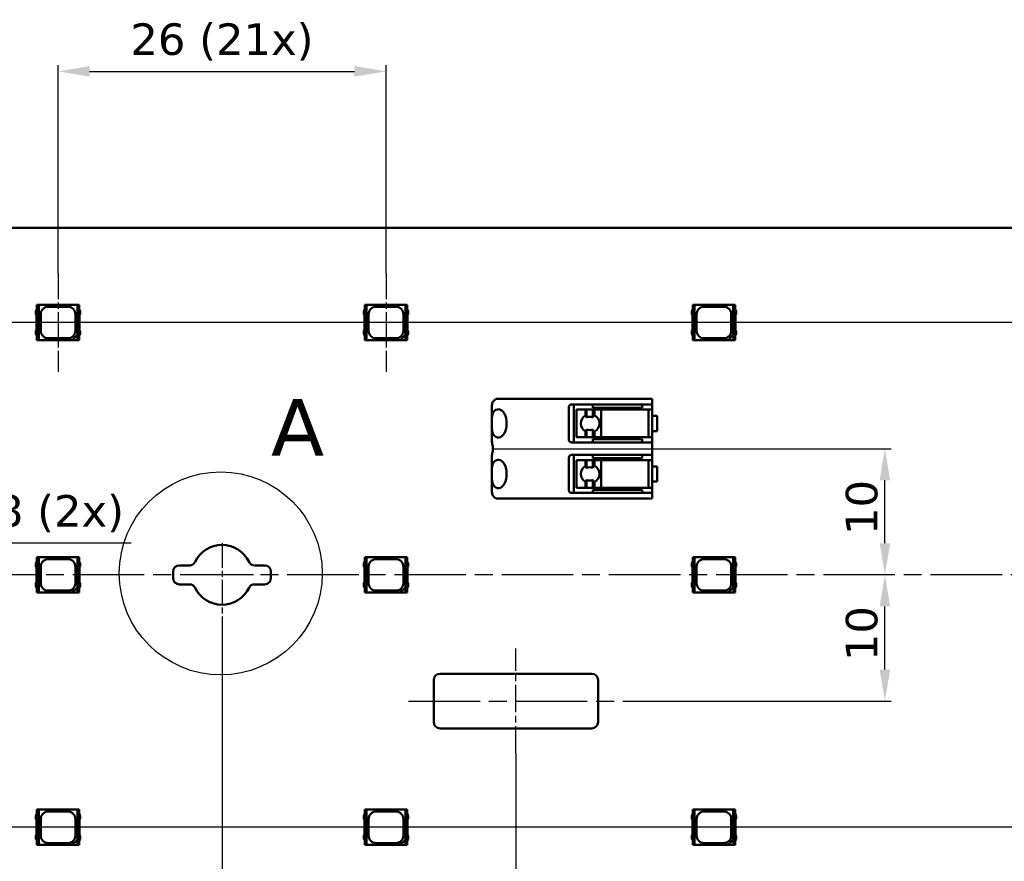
# Model space of a CAD drawing. Header units: millimetres. Extents: x 0 to 841, y 0 to 590.
# Tile 9 of 26: x 192 to 270, y 300 to 367. Entities that reach past the tile are written whole.
import ezdxf

# ---------------------------------------------------------------- set-up
doc = ezdxf.new("R2010")
doc.units = ezdxf.units.MM
doc.linetypes.add('CHAIN', pattern=[0.3543, 0.2362, -0.0295, 0.0591, -0.0295])
doc.linetypes.add('LONG_DASH_DOTTED', pattern=[0.3001, 0.2362, -0.0295, 0.0049, -0.0295])
for name, color, linetype, lineweight in [('Center Mark(ISO)', 7, 'LONG_DASH_DOTTED', 25), ('Centerline(ISO)', 7, 'Continuous', 25), ('Detail Circle Lines(ISO)', 7, 'Continuous', 25), ('Dimensions(ISO)', 7, 'Continuous', 25), ('Visible Edges(ISO)', 7, 'Continuous', 50)]:
    doc.layers.add(name, color=color, linetype=linetype, lineweight=lineweight)
doc.styles.add('Philips-dimensions', font='verdana.ttf')
doc.styles.add('Philips-tekstBigText', font='verdana.ttf')
doc.dimstyles.new('Philips-Oss', dxfattribs={"dimtxt": 2.5, "dimasz": 2.5, "dimexe": 0.5, "dimexo": 0, "dimgap": 0.5, "dimtad": 1, "dimtoh": 1, "dimrnd": 1e-08, "dimdsep": 46, "dimtxsty": 'Philips-dimensions', "dimcen": 0.09, "dimdle": 10, "dimclrd": 7, "dimclre": 7, "dimclrt": 7, "dimazin": 2, "dimtfac": 1, "dimtmove": 0, "dimatfit": 3, "dimfxl": 1, "dimtolj": 1, "dimlwd": 25, "dimlwe": 25, "dimarcsym": 0})

# ---------------------------------------------------------------- blocks, each defined once
blk = doc.blocks.new('*D23')
at = {"layer": 'Defpoints', "color": 0, "linetype": 'Continuous', "transparency": 16777216}
for p in [(229.313, 332.953), (260.388, 332.953), (268.624, 322.953)]:
    blk.add_point(p, dxfattribs=at)
at = {"layer": 'Dimensions(ISO)', "color": 7, "linetype": 'Continuous', "lineweight": 25, "transparency": 16777216}
for p, q in [((229.313, 332.953), (260.888, 332.953)), ((260.388, 325.453), (260.388, 330.453))]:
    blk.add_line(p, q, dxfattribs=at)
at = {"layer": 'Dimensions(ISO)', "color": 7, "linetype": 'Continuous', "transparency": 16777216}
for points in [[(259.972, 330.453), (260.805, 330.453), (260.388, 332.953)], [(259.972, 325.453), (260.805, 325.453), (260.388, 322.953)]]:
    blk.add_solid(points, dxfattribs=at)
at = {"layer": 'Dimensions(ISO)', "color": 7, "linetype": 'Continuous', "lineweight": 25, "transparency": 16777216, "insert": (257.286, 326.114), "char_height": 2.5, "attachment_point": 1, "rotation": 90, "style": 'Philips-dimensions'}
blk.add_mtext('\\A1;10', dxfattribs=at)
blk = doc.blocks.new('*D26')
at = {"layer": 'Defpoints', "color": 0, "linetype": 'Continuous', "transparency": 16777216}
for p in [(180.135, 336.953), (180.135, 328.953), (186.904, 328.953)]:
    blk.add_point(p, dxfattribs=at)
at = {"layer": 'Dimensions(ISO)', "color": 7, "linetype": 'Continuous', "lineweight": 25, "transparency": 16777216}
for p, q in [((180.135, 336.953), (187.404, 336.953)), ((186.904, 334.453), (186.904, 331.453)), ((180.135, 328.953), (187.404, 328.953)), ((186.904, 325.475), (186.904, 328.953)), ((200.634, 325.475), (186.904, 325.475))]:
    blk.add_line(p, q, dxfattribs=at)
at = {"layer": 'Dimensions(ISO)', "color": 7, "linetype": 'Continuous', "transparency": 16777216}
for points in [[(186.487, 334.453), (187.321, 334.453), (186.904, 336.953)], [(186.487, 331.453), (187.321, 331.453), (186.904, 328.953)]]:
    blk.add_solid(points, dxfattribs=at)
at = {"layer": 'Dimensions(ISO)', "color": 7, "linetype": 'Continuous', "lineweight": 25, "transparency": 16777216, "insert": (189.904, 329.279), "char_height": 2.5, "attachment_point": 1, "style": 'Philips-dimensions'}
blk.add_mtext('\\A1;\\fVerdana|b0|i0;\\H2.5000;8 (2x)', dxfattribs=at)
blk = doc.blocks.new('*D28')
at = {"layer": 'Defpoints', "color": 0, "linetype": 'Continuous', "transparency": 16777216}
for p in [(231.135, 308.79), (652.534, 308.79), (652.534, 265.115)]:
    blk.add_point(p, dxfattribs=at)
at = {"layer": 'Dimensions(ISO)', "color": 7, "linetype": 'Continuous', "lineweight": 25, "transparency": 16777216}
for p, q in [((231.135, 308.79), (231.135, 264.615)), ((652.534, 308.79), (652.534, 264.615)), ((233.635, 265.115), (650.034, 265.115))]:
    blk.add_line(p, q, dxfattribs=at)
at = {"layer": 'Dimensions(ISO)', "color": 7, "linetype": 'Continuous', "transparency": 16777216}
for points in [[(233.635, 265.532), (233.635, 264.699), (231.135, 265.115)], [(650.034, 265.532), (650.034, 264.699), (652.534, 265.115)]]:
    blk.add_solid(points, dxfattribs=at)
at = {"layer": 'Dimensions(ISO)', "color": 7, "linetype": 'Continuous', "lineweight": 25, "transparency": 16777216, "insert": (432.795, 268.219), "char_height": 2.5, "attachment_point": 1, "style": 'Philips-dimensions'}
blk.add_mtext('\\A1;421.4±0.2', dxfattribs=at)
blk = doc.blocks.new('*D31')
at = {"layer": 'Defpoints', "color": 0, "linetype": 'Continuous', "transparency": 16777216}
for p in [(220.835, 362.853), (194.835, 346.853), (220.835, 346.853)]:
    blk.add_point(p, dxfattribs=at)
at = {"layer": 'Dimensions(ISO)', "color": 7, "linetype": 'Continuous', "lineweight": 25, "transparency": 16777216}
for p, q in [((194.835, 346.853), (194.835, 363.353)), ((220.835, 346.853), (220.835, 363.353)), ((197.335, 362.853), (218.335, 362.853))]:
    blk.add_line(p, q, dxfattribs=at)
at = {"layer": 'Dimensions(ISO)', "color": 7, "linetype": 'Continuous', "transparency": 16777216}
for points in [[(197.335, 363.27), (197.335, 362.436), (194.835, 362.853)], [(218.335, 363.27), (218.335, 362.436), (220.835, 362.853)]]:
    blk.add_solid(points, dxfattribs=at)
at = {"layer": 'Dimensions(ISO)', "color": 7, "linetype": 'Continuous', "lineweight": 25, "transparency": 16777216, "insert": (200.567, 366.657), "char_height": 2.5, "attachment_point": 1, "style": 'Philips-dimensions'}
blk.add_mtext('\\A1;\\fVerdana|b0|i0;\\H2.5000;26 (21x)', dxfattribs=at)
blk = doc.blocks.new('2dDetail0')
at = {"layer": 'Detail Circle Lines(ISO)'}
blk.add_circle((207.735, 323.07), 8.044, dxfattribs=at)
at = {"layer": 'Detail Circle Lines(ISO)', "insert": (211.713, 332.393), "char_height": 4.5, "attachment_point": 7, "style": 'Philips-tekstBigText'}
blk.add_mtext('A', dxfattribs=at)
blk = doc.blocks.new('*D37')
at = {"layer": 'Defpoints', "color": 0, "linetype": 'Continuous', "transparency": 16777216}
for p in [(304.582, 342.953), (143.883, 322.953), (156.335, 322.953)]:
    blk.add_point(p, dxfattribs=at)
at = {"layer": 'Dimensions(ISO)', "color": 7, "linetype": 'Continuous', "lineweight": 25, "transparency": 16777216}
for p, q in [((304.582, 342.953), (143.383, 342.953)), ((143.883, 340.453), (143.883, 325.453)), ((156.335, 322.953), (143.383, 322.953))]:
    blk.add_line(p, q, dxfattribs=at)
at = {"layer": 'Dimensions(ISO)', "color": 7, "linetype": 'Continuous', "transparency": 16777216}
for points in [[(143.466, 340.453), (144.3, 340.453), (143.883, 342.953)], [(143.466, 325.453), (144.3, 325.453), (143.883, 322.953)]]:
    blk.add_solid(points, dxfattribs=at)
at = {"layer": 'Dimensions(ISO)', "color": 7, "linetype": 'Continuous', "lineweight": 25, "transparency": 16777216, "insert": (140.779, 331.015), "char_height": 2.5, "attachment_point": 1, "rotation": 90, "style": 'Philips-dimensions'}
blk.add_mtext('\\A1;20', dxfattribs=at)
blk = doc.blocks.new('*D38')
at = {"layer": 'Defpoints', "color": 0, "linetype": 'Continuous', "transparency": 16777216}
for p in [(143.883, 322.953), (156.335, 322.953), (281.335, 302.953)]:
    blk.add_point(p, dxfattribs=at)
at = {"layer": 'Dimensions(ISO)', "color": 7, "linetype": 'Continuous', "lineweight": 25, "transparency": 16777216}
for p, q in [((156.335, 322.953), (143.383, 322.953)), ((143.883, 305.453), (143.883, 320.453)), ((281.335, 302.953), (143.383, 302.953))]:
    blk.add_line(p, q, dxfattribs=at)
at = {"layer": 'Dimensions(ISO)', "color": 7, "linetype": 'Continuous', "transparency": 16777216}
for points in [[(143.466, 320.453), (144.3, 320.453), (143.883, 322.953)], [(143.466, 305.453), (144.3, 305.453), (143.883, 302.953)]]:
    blk.add_solid(points, dxfattribs=at)
at = {"layer": 'Dimensions(ISO)', "color": 7, "linetype": 'Continuous', "lineweight": 25, "transparency": 16777216, "insert": (140.779, 311.015), "char_height": 2.5, "attachment_point": 1, "rotation": 90, "style": 'Philips-dimensions'}
blk.add_mtext('\\A1;20', dxfattribs=at)
blk = doc.blocks.new('*D47')
at = {"layer": 'Defpoints', "color": 0, "linetype": 'Continuous', "transparency": 16777216}
for p in [(675.835, 320.578), (207.835, 318.078), (675.835, 256.578)]:
    blk.add_point(p, dxfattribs=at)
at = {"layer": 'Dimensions(ISO)', "color": 7, "linetype": 'Continuous', "lineweight": 25, "transparency": 16777216}
for p, q in [((675.835, 320.578), (675.835, 256.078)), ((207.835, 318.078), (207.835, 256.078)), ((210.335, 256.578), (673.335, 256.578))]:
    blk.add_line(p, q, dxfattribs=at)
at = {"layer": 'Dimensions(ISO)', "color": 7, "linetype": 'Continuous', "transparency": 16777216}
for points in [[(210.335, 256.995), (210.335, 256.161), (207.835, 256.578)], [(673.335, 256.995), (673.335, 256.161), (675.835, 256.578)]]:
    blk.add_solid(points, dxfattribs=at)
at = {"layer": 'Dimensions(ISO)', "color": 7, "linetype": 'Continuous', "lineweight": 25, "transparency": 16777216, "insert": (434.514, 259.692), "char_height": 2.5, "attachment_point": 1, "style": 'Philips-dimensions'}
blk.add_mtext('\\A1;468±0.2', dxfattribs=at)
blk = doc.blocks.new('*D48')
at = {"layer": 'Defpoints', "color": 0, "linetype": 'Continuous', "transparency": 16777216}
for p in [(260.388, 322.953), (260.388, 322.953), (239.648, 312.953)]:
    blk.add_point(p, dxfattribs=at)
at = {"layer": 'Dimensions(ISO)', "color": 7, "linetype": 'Continuous', "lineweight": 25, "transparency": 16777216}
for p, q in [((260.388, 315.453), (260.388, 320.453)), ((239.648, 312.953), (260.888, 312.953))]:
    blk.add_line(p, q, dxfattribs=at)
at = {"layer": 'Dimensions(ISO)', "color": 7, "linetype": 'Continuous', "transparency": 16777216}
for points in [[(259.972, 320.453), (260.805, 320.453), (260.388, 322.953)], [(259.972, 315.453), (260.805, 315.453), (260.388, 312.953)]]:
    blk.add_solid(points, dxfattribs=at)
at = {"layer": 'Dimensions(ISO)', "color": 7, "linetype": 'Continuous', "lineweight": 25, "transparency": 16777216, "insert": (257.286, 316.114), "char_height": 2.5, "attachment_point": 1, "rotation": 90, "style": 'Philips-dimensions'}
blk.add_mtext('\\A1;10', dxfattribs=at)

msp = doc.modelspace()

# ---------------------------------------------------------------- linework, layer by layer
at = {"layer": 'Center Mark(ISO)', "linetype": 'CHAIN', "ltscale": 8.195081}
msp.add_line((207.835, 325.453), (207.835, 318.078), dxfattribs=at)
at = {"layer": 'Center Mark(ISO)', "linetype": 'CHAIN', "ltscale": 5.555937}
msp.add_line((210.335, 322.953), (205.335, 322.953), dxfattribs=at)
at = {"layer": 'Centerline(ISO)', "linetype": 'CHAIN', "ltscale": 8.667317}
for p, q in [((194.835, 346.853), (194.835, 339.053)), ((220.835, 346.853), (220.835, 339.053))]:
    msp.add_line(p, q, dxfattribs=at)
at = {"layer": 'Centerline(ISO)', "linetype": 'CHAIN', "ltscale": 23.990969}
for p, q in [((728.674, 322.953), (156.335, 322.953)), ((222.623, 312.953), (239.648, 312.953))]:
    msp.add_line(p, q, dxfattribs=at)
at = {"layer": 'Centerline(ISO)', "linetype": 'CHAIN', "ltscale": 9.250702}
msp.add_line((231.135, 308.79), (231.135, 317.115), dxfattribs=at)
at = {"layer": 'Visible Edges(ISO)'}
for p, q in [((724.835, 350.453), (158.835, 350.453)), ((193.26, 344.353), (193.16, 344.353)), ((193.16, 344.353), (193.16, 341.553)), ((193.299, 344.353), (193.26, 344.353)), ((193.26, 341.553), (193.26, 344.353)), ((196.371, 344.353), (193.299, 344.353)), ((193.299, 341.553), (193.299, 344.353)), ((196.371, 344.353), (196.371, 341.963)), ((196.41, 344.353), (196.371, 344.353)), ((196.51, 344.353), (196.41, 344.353)), ((196.41, 344.353), (196.41, 341.553)), ((196.51, 341.553), (196.51, 344.353)), ((219.26, 344.353), (219.16, 344.353)), ((219.16, 344.353), (219.16, 341.553)), ((219.299, 344.353), (219.26, 344.353)), ((219.26, 341.553), (219.26, 344.353)), ((222.371, 344.353), (219.299, 344.353)), ((219.299, 341.553), (219.299, 344.353)), ((222.371, 344.353), (222.371, 341.963)), ((222.41, 344.353), (222.371, 344.353)), ((222.51, 344.353), (222.41, 344.353)), ((222.41, 344.353), (222.41, 341.553)), ((222.51, 341.553), (222.51, 344.353)), ((245.26, 344.353), (245.16, 344.353)), ((245.16, 344.353), (245.16, 341.553)), ((245.299, 344.353), (245.26, 344.353)), ((245.26, 341.553), (245.26, 344.353)), ((248.371, 344.353), (245.299, 344.353)), ((245.299, 341.553), (245.299, 344.353)), ((248.371, 344.353), (248.371, 341.963)), ((248.41, 344.353), (248.371, 344.353)), ((248.51, 344.353), (248.41, 344.353)), ((248.41, 344.353), (248.41, 341.553)), ((248.51, 341.553), (248.51, 344.353)), ((193.16, 343.998), (193.085, 343.849)), ((193.085, 343.849), (193.085, 343.595)), ((193.085, 343.595), (193.138, 343.537)), ((193.138, 343.537), (193.138, 342.369)), ((193.46, 342.303), (193.46, 343.603)), ((194.06, 344.203), (195.61, 344.203)), ((196.21, 343.603), (196.21, 342.303)), ((196.514, 344.003), (196.51, 344.003)), ((196.585, 343.856), (196.514, 344.003)), ((196.537, 343.55), (196.585, 343.617)), ((196.537, 342.356), (196.537, 343.55)), ((196.585, 343.617), (196.585, 343.856)), ((219.16, 343.998), (219.085, 343.849)), ((219.085, 343.849), (219.085, 343.595)), ((219.085, 343.595), (219.138, 343.537)), ((219.138, 343.537), (219.138, 342.369)), ((219.46, 342.303), (219.46, 343.603)), ((220.06, 344.203), (221.61, 344.203)), ((222.21, 343.603), (222.21, 342.303)), ((222.514, 344.003), (222.51, 344.003)), ((222.585, 343.856), (222.514, 344.003)), ((222.537, 343.55), (222.585, 343.617)), ((222.537, 342.356), (222.537, 343.55)), ((222.585, 343.617), (222.585, 343.856)), ((245.16, 343.998), (245.085, 343.849)), ((245.085, 343.849), (245.085, 343.595)), ((245.085, 343.595), (245.138, 343.537)), ((245.138, 343.537), (245.138, 342.369)), ((245.46, 342.303), (245.46, 343.603)), ((246.06, 344.203), (247.61, 344.203)), ((248.21, 343.603), (248.21, 342.303)), ((248.514, 344.003), (248.51, 344.003)), ((248.585, 343.856), (248.514, 344.003)), ((248.537, 343.55), (248.585, 343.617)), ((248.537, 342.356), (248.537, 343.55)), ((248.585, 343.617), (248.585, 343.856)), ((193.138, 342.369), (193.085, 342.311)), ((193.085, 342.311), (193.085, 342.056)), ((193.085, 342.056), (193.16, 341.908)), ((195.96, 341.553), (196.371, 341.963)), ((196.371, 341.963), (196.388, 341.981)), ((196.388, 341.981), (196.388, 341.553)), ((196.514, 341.903), (196.585, 342.049)), ((196.585, 342.289), (196.537, 342.356)), ((196.585, 342.049), (196.585, 342.289)), ((219.138, 342.369), (219.085, 342.311)), ((219.085, 342.311), (219.085, 342.056)), ((219.085, 342.056), (219.16, 341.908)), ((221.96, 341.553), (222.371, 341.963)), ((222.371, 341.963), (222.388, 341.981)), ((222.388, 341.981), (222.388, 341.553)), ((222.514, 341.903), (222.585, 342.049)), ((222.585, 342.289), (222.537, 342.356)), ((222.585, 342.049), (222.585, 342.289)), ((245.138, 342.369), (245.085, 342.311)), ((245.085, 342.311), (245.085, 342.056)), ((245.085, 342.056), (245.16, 341.908)), ((247.96, 341.553), (248.371, 341.963)), ((248.371, 341.963), (248.388, 341.981)), ((248.388, 341.981), (248.388, 341.553)), ((248.514, 341.903), (248.585, 342.049)), ((248.585, 342.289), (248.537, 342.356)), ((248.585, 342.049), (248.585, 342.289)), ((193.16, 341.553), (193.26, 341.553)), ((193.26, 341.553), (193.299, 341.553)), ((193.299, 341.553), (195.96, 341.553)), ((195.61, 341.703), (194.06, 341.703)), ((196.388, 341.553), (195.96, 341.553)), ((196.388, 341.553), (196.41, 341.553)), ((196.41, 341.553), (196.51, 341.553)), ((196.51, 341.903), (196.514, 341.903)), ((219.16, 341.553), (219.26, 341.553)), ((219.26, 341.553), (219.299, 341.553)), ((219.299, 341.553), (221.96, 341.553)), ((221.61, 341.703), (220.06, 341.703)), ((222.388, 341.553), (221.96, 341.553)), ((222.388, 341.553), (222.41, 341.553)), ((222.41, 341.553), (222.51, 341.553)), ((222.51, 341.903), (222.514, 341.903)), ((245.16, 341.553), (245.26, 341.553)), ((245.26, 341.553), (245.299, 341.553)), ((245.299, 341.553), (247.96, 341.553)), ((247.61, 341.703), (246.06, 341.703)), ((248.388, 341.553), (247.96, 341.553)), ((248.388, 341.553), (248.41, 341.553)), ((248.41, 341.553), (248.51, 341.553)), ((248.51, 341.903), (248.514, 341.903)), ((230.685, 336.903), (229.56, 336.903)), ((230.685, 336.903), (231.335, 336.903)), ((235.419, 336.903), (231.335, 336.903)), ((235.593, 336.903), (235.419, 336.903)), ((235.535, 336.453), (235.593, 336.453)), ((235.708, 336.903), (235.593, 336.903)), ((235.593, 336.453), (235.708, 336.453)), ((235.708, 336.903), (236.141, 336.903)), ((236.141, 336.453), (235.708, 336.453)), ((235.735, 333.453), (235.735, 336.453)), ((239.935, 336.903), (236.141, 336.903)), ((236.141, 336.453), (239.935, 336.453)), ((237.235, 336.453), (237.235, 336.203)), ((239.935, 336.903), (241.935, 336.903)), ((241.935, 336.453), (239.935, 336.453)), ((241.135, 336.453), (241.135, 336.203)), ((241.935, 336.453), (241.935, 336.903)), ((241.935, 336.453), (241.935, 333.453)), ((229.235, 335.238), (229.235, 336.383)), ((235.335, 333.653), (235.335, 336.253)), ((235.937, 336.053), (235.927, 336.053)), ((235.927, 333.853), (235.927, 336.053)), ((235.937, 336.053), (236.147, 336.053)), ((236.656, 336.053), (236.147, 336.053)), ((236.656, 335.587), (236.656, 336.053)), ((236.734, 336.053), (236.656, 336.053)), ((236.734, 335.421), (236.734, 336.053)), ((237.233, 336.053), (236.734, 336.053)), ((237.233, 335.423), (237.233, 336.053)), ((237.352, 336.053), (237.233, 336.053)), ((237.235, 336.203), (239.95, 336.203)), ((237.352, 335.6), (237.352, 336.053)), ((237.9, 336.053), (237.352, 336.053)), ((239.959, 336.053), (237.9, 336.053)), ((237.9, 333.853), (237.9, 336.053)), ((241.135, 336.203), (239.95, 336.203)), ((239.994, 336.053), (239.959, 336.053)), ((239.994, 336.053), (241.635, 336.053)), ((241.835, 336.053), (241.635, 336.053)), ((241.635, 333.853), (241.635, 336.053)), ((229.235, 334.668), (229.235, 335.238)), ((242.335, 335.553), (241.935, 335.553)), ((242.335, 335.553), (242.335, 334.353)), ((229.235, 333.487), (229.235, 334.668)), ((236.656, 333.853), (236.656, 334.319)), ((236.734, 333.853), (236.734, 334.484)), ((237.233, 333.853), (237.233, 334.483)), ((237.352, 333.853), (237.352, 334.306)), ((241.935, 334.353), (242.335, 334.353)), ((235.593, 333.453), (235.535, 333.453)), ((235.708, 333.453), (235.593, 333.453)), ((235.708, 333.453), (236.141, 333.453)), ((235.927, 333.853), (235.937, 333.853)), ((236.147, 333.853), (235.937, 333.853)), ((239.935, 333.453), (236.141, 333.453)), ((236.147, 333.853), (236.656, 333.853)), ((236.656, 333.853), (236.734, 333.853)), ((236.734, 333.853), (237.233, 333.853)), ((237.233, 333.853), (237.352, 333.853)), ((239.95, 333.703), (237.235, 333.703)), ((237.235, 333.453), (237.235, 333.703)), ((237.352, 333.853), (237.9, 333.853)), ((237.9, 333.853), (239.959, 333.853)), ((239.935, 333.453), (241.935, 333.453)), ((239.95, 333.703), (241.135, 333.703)), ((239.959, 333.853), (239.994, 333.853)), ((241.635, 333.853), (239.994, 333.853)), ((241.135, 333.453), (241.135, 333.703)), ((241.635, 333.853), (241.835, 333.853)), ((241.935, 332.453), (241.935, 333.453)), ((229.235, 331.238), (229.235, 332.419)), ((235.335, 329.653), (235.335, 332.253)), ((235.535, 332.453), (235.593, 332.453)), ((235.593, 332.453), (235.708, 332.453)), ((236.141, 332.453), (235.708, 332.453)), ((235.735, 329.453), (235.735, 332.453)), ((235.937, 332.053), (235.927, 332.053)), ((235.927, 329.853), (235.927, 332.053)), ((235.937, 332.053), (236.147, 332.053)), ((236.141, 332.453), (239.935, 332.453)), ((236.656, 332.053), (236.147, 332.053)), ((236.656, 331.587), (236.656, 332.053)), ((236.734, 332.053), (236.656, 332.053)), ((236.734, 331.421), (236.734, 332.053)), ((237.233, 332.053), (236.734, 332.053)), ((237.233, 331.423), (237.233, 332.053)), ((237.352, 332.053), (237.233, 332.053)), ((237.235, 332.453), (237.235, 332.203)), ((237.235, 332.203), (239.95, 332.203)), ((237.352, 331.6), (237.352, 332.053)), ((237.9, 332.053), (237.352, 332.053)), ((239.959, 332.053), (237.9, 332.053)), ((237.9, 329.853), (237.9, 332.053)), ((241.935, 332.453), (239.935, 332.453)), ((241.135, 332.203), (239.95, 332.203)), ((239.994, 332.053), (239.959, 332.053)), ((239.994, 332.053), (241.635, 332.053)), ((241.135, 332.453), (241.135, 332.203)), ((241.835, 332.053), (241.635, 332.053)), ((241.635, 329.853), (241.635, 332.053)), ((241.935, 332.453), (241.935, 329.453)), ((229.235, 330.668), (229.235, 331.238)), ((242.335, 331.553), (241.935, 331.553)), ((242.335, 331.553), (242.335, 330.353)), ((229.235, 329.523), (229.235, 330.668)), ((236.656, 329.853), (236.656, 330.319)), ((236.734, 329.853), (236.734, 330.484)), ((237.233, 329.853), (237.233, 330.483)), ((237.352, 329.853), (237.352, 330.306)), ((241.935, 330.353), (242.335, 330.353)), ((235.593, 329.453), (235.535, 329.453)), ((235.708, 329.453), (235.593, 329.453)), ((235.708, 329.453), (236.141, 329.453)), ((235.927, 329.853), (235.937, 329.853)), ((236.147, 329.853), (235.937, 329.853)), ((239.935, 329.453), (236.141, 329.453)), ((236.147, 329.853), (236.656, 329.853)), ((236.656, 329.853), (236.734, 329.853)), ((236.734, 329.853), (237.233, 329.853)), ((237.233, 329.853), (237.352, 329.853)), ((239.95, 329.703), (237.235, 329.703)), ((237.235, 329.453), (237.235, 329.703)), ((237.352, 329.853), (237.9, 329.853)), ((237.9, 329.853), (239.959, 329.853)), ((239.935, 329.453), (241.935, 329.453)), ((239.95, 329.703), (241.135, 329.703)), ((239.959, 329.853), (239.994, 329.853)), ((241.635, 329.853), (239.994, 329.853)), ((241.135, 329.453), (241.135, 329.703)), ((241.635, 329.853), (241.835, 329.853)), ((241.935, 329.003), (241.935, 329.453)), ((229.56, 329.003), (230.685, 329.003)), ((231.335, 329.003), (230.685, 329.003)), ((231.335, 329.003), (235.419, 329.003)), ((235.419, 329.003), (235.593, 329.003)), ((235.593, 329.003), (235.708, 329.003)), ((236.141, 329.003), (235.708, 329.003)), ((236.141, 329.003), (239.935, 329.003)), ((241.935, 329.003), (239.935, 329.003)), ((193.16, 323.998), (193.085, 323.849)), ((193.26, 324.353), (193.16, 324.353)), ((193.16, 324.353), (193.16, 321.553)), ((193.299, 324.353), (193.26, 324.353)), ((193.26, 321.553), (193.26, 324.353)), ((196.371, 324.353), (193.299, 324.353)), ((193.299, 321.553), (193.299, 324.353)), ((194.06, 324.203), (195.61, 324.203)), ((196.371, 324.353), (196.371, 321.963)), ((196.41, 324.353), (196.371, 324.353)), ((196.51, 324.353), (196.41, 324.353)), ((196.41, 324.353), (196.41, 321.553)), ((196.51, 321.553), (196.51, 324.353)), ((196.514, 324.003), (196.51, 324.003)), ((196.585, 323.856), (196.514, 324.003)), ((219.16, 323.998), (219.085, 323.849)), ((219.26, 324.353), (219.16, 324.353)), ((219.16, 324.353), (219.16, 321.553)), ((219.299, 324.353), (219.26, 324.353)), ((219.26, 321.553), (219.26, 324.353)), ((222.371, 324.353), (219.299, 324.353)), ((219.299, 321.553), (219.299, 324.353)), ((220.06, 324.203), (221.61, 324.203)), ((222.371, 324.353), (222.371, 321.963)), ((222.41, 324.353), (222.371, 324.353)), ((222.51, 324.353), (222.41, 324.353)), ((222.41, 324.353), (222.41, 321.553)), ((222.51, 321.553), (222.51, 324.353)), ((222.514, 324.003), (222.51, 324.003)), ((222.585, 323.856), (222.514, 324.003)), ((245.16, 323.998), (245.085, 323.849)), ((245.26, 324.353), (245.16, 324.353)), ((245.16, 324.353), (245.16, 321.553)), ((245.299, 324.353), (245.26, 324.353)), ((245.26, 321.553), (245.26, 324.353)), ((248.371, 324.353), (245.299, 324.353)), ((245.299, 321.553), (245.299, 324.353)), ((246.06, 324.203), (247.61, 324.203)), ((248.371, 324.353), (248.371, 321.963)), ((248.41, 324.353), (248.371, 324.353)), ((248.51, 324.353), (248.41, 324.353)), ((248.41, 324.353), (248.41, 321.553)), ((248.51, 321.553), (248.51, 324.353)), ((248.514, 324.003), (248.51, 324.003)), ((248.585, 323.856), (248.514, 324.003)), ((193.085, 323.849), (193.085, 323.595)), ((193.085, 323.595), (193.138, 323.537)), ((193.138, 323.537), (193.138, 322.369)), ((193.46, 322.303), (193.46, 323.603)), ((196.21, 323.603), (196.21, 322.303)), ((196.537, 323.55), (196.585, 323.617)), ((196.537, 322.356), (196.537, 323.55)), ((196.585, 323.617), (196.585, 323.856)), ((203.96, 322.703), (203.96, 323.203)), ((204.46, 323.703), (205.246, 323.703)), ((210.424, 323.703), (211.21, 323.703)), ((211.71, 323.203), (211.71, 322.703)), ((219.085, 323.849), (219.085, 323.595)), ((219.085, 323.595), (219.138, 323.537)), ((219.138, 323.537), (219.138, 322.369)), ((219.46, 322.303), (219.46, 323.603)), ((222.21, 323.603), (222.21, 322.303)), ((222.537, 323.55), (222.585, 323.617)), ((222.537, 322.356), (222.537, 323.55)), ((222.585, 323.617), (222.585, 323.856)), ((245.085, 323.849), (245.085, 323.595)), ((245.085, 323.595), (245.138, 323.537)), ((245.138, 323.537), (245.138, 322.369)), ((245.46, 322.303), (245.46, 323.603)), ((248.21, 323.603), (248.21, 322.303)), ((248.537, 323.55), (248.585, 323.617)), ((248.537, 322.356), (248.537, 323.55)), ((248.585, 323.617), (248.585, 323.856)), ((193.138, 322.369), (193.085, 322.311)), ((193.085, 322.311), (193.085, 322.056)), ((193.085, 322.056), (193.16, 321.908)), ((195.61, 321.703), (194.06, 321.703)), ((195.96, 321.553), (196.371, 321.963)), ((196.371, 321.963), (196.388, 321.981)), ((196.388, 321.981), (196.388, 321.553)), ((196.51, 321.903), (196.514, 321.903)), ((196.514, 321.903), (196.585, 322.049)), ((196.585, 322.289), (196.537, 322.356)), ((196.585, 322.049), (196.585, 322.289)), ((205.246, 322.203), (204.46, 322.203)), ((211.21, 322.203), (210.424, 322.203)), ((219.138, 322.369), (219.085, 322.311)), ((219.085, 322.311), (219.085, 322.056)), ((219.085, 322.056), (219.16, 321.908)), ((221.61, 321.703), (220.06, 321.703)), ((221.96, 321.553), (222.371, 321.963)), ((222.371, 321.963), (222.388, 321.981)), ((222.388, 321.981), (222.388, 321.553)), ((222.51, 321.903), (222.514, 321.903)), ((222.514, 321.903), (222.585, 322.049)), ((222.585, 322.289), (222.537, 322.356)), ((222.585, 322.049), (222.585, 322.289)), ((245.138, 322.369), (245.085, 322.311)), ((245.085, 322.311), (245.085, 322.056)), ((245.085, 322.056), (245.16, 321.908)), ((247.61, 321.703), (246.06, 321.703)), ((247.96, 321.553), (248.371, 321.963)), ((248.371, 321.963), (248.388, 321.981)), ((248.388, 321.981), (248.388, 321.553)), ((248.51, 321.903), (248.514, 321.903)), ((248.514, 321.903), (248.585, 322.049)), ((248.585, 322.289), (248.537, 322.356)), ((248.585, 322.049), (248.585, 322.289)), ((193.16, 321.553), (193.26, 321.553)), ((193.26, 321.553), (193.299, 321.553)), ((193.299, 321.553), (195.96, 321.553)), ((196.388, 321.553), (195.96, 321.553)), ((196.388, 321.553), (196.41, 321.553)), ((196.41, 321.553), (196.51, 321.553)), ((219.16, 321.553), (219.26, 321.553)), ((219.26, 321.553), (219.299, 321.553)), ((219.299, 321.553), (221.96, 321.553)), ((222.388, 321.553), (221.96, 321.553)), ((222.388, 321.553), (222.41, 321.553)), ((222.41, 321.553), (222.51, 321.553)), ((245.16, 321.553), (245.26, 321.553)), ((245.26, 321.553), (245.299, 321.553)), ((245.299, 321.553), (247.96, 321.553)), ((248.388, 321.553), (247.96, 321.553)), ((248.388, 321.553), (248.41, 321.553)), ((248.41, 321.553), (248.51, 321.553)), ((224.623, 311.29), (224.623, 314.615)), ((225.123, 315.115), (237.148, 315.115)), ((237.648, 314.615), (237.648, 311.29)), ((237.148, 310.79), (225.123, 310.79)), ((193.16, 303.998), (193.085, 303.849)), ((193.085, 303.849), (193.085, 303.595)), ((193.26, 304.353), (193.16, 304.353)), ((193.16, 304.353), (193.16, 301.553)), ((193.299, 304.353), (193.26, 304.353)), ((193.26, 301.553), (193.26, 304.353)), ((196.371, 304.353), (193.299, 304.353)), ((193.299, 301.553), (193.299, 304.353)), ((194.06, 304.203), (195.61, 304.203)), ((196.371, 304.353), (196.371, 301.963)), ((196.41, 304.353), (196.371, 304.353)), ((196.51, 304.353), (196.41, 304.353)), ((196.41, 304.353), (196.41, 301.553)), ((196.51, 301.553), (196.51, 304.353)), ((196.514, 304.003), (196.51, 304.003)), ((196.585, 303.856), (196.514, 304.003)), ((196.585, 303.617), (196.585, 303.856)), ((219.16, 303.998), (219.085, 303.849)), ((219.085, 303.849), (219.085, 303.595)), ((219.26, 304.353), (219.16, 304.353)), ((219.16, 304.353), (219.16, 301.553)), ((219.299, 304.353), (219.26, 304.353)), ((219.26, 301.553), (219.26, 304.353)), ((222.371, 304.353), (219.299, 304.353)), ((219.299, 301.553), (219.299, 304.353)), ((220.06, 304.203), (221.61, 304.203)), ((222.371, 304.353), (222.371, 301.963)), ((222.41, 304.353), (222.371, 304.353)), ((222.51, 304.353), (222.41, 304.353)), ((222.41, 304.353), (222.41, 301.553)), ((222.51, 301.553), (222.51, 304.353)), ((222.514, 304.003), (222.51, 304.003)), ((222.585, 303.856), (222.514, 304.003)), ((222.585, 303.617), (222.585, 303.856)), ((245.16, 303.998), (245.085, 303.849)), ((245.085, 303.849), (245.085, 303.595)), ((245.26, 304.353), (245.16, 304.353)), ((245.16, 304.353), (245.16, 301.553)), ((245.299, 304.353), (245.26, 304.353)), ((245.26, 301.553), (245.26, 304.353)), ((248.371, 304.353), (245.299, 304.353)), ((245.299, 301.553), (245.299, 304.353)), ((246.06, 304.203), (247.61, 304.203)), ((248.371, 304.353), (248.371, 301.963)), ((248.41, 304.353), (248.371, 304.353)), ((248.51, 304.353), (248.41, 304.353)), ((248.41, 304.353), (248.41, 301.553)), ((248.51, 301.553), (248.51, 304.353)), ((248.514, 304.003), (248.51, 304.003)), ((248.585, 303.856), (248.514, 304.003)), ((248.585, 303.617), (248.585, 303.856)), ((193.085, 303.595), (193.138, 303.537)), ((193.138, 303.537), (193.138, 302.369)), ((193.46, 302.303), (193.46, 303.603)), ((196.21, 303.603), (196.21, 302.303)), ((196.537, 303.55), (196.585, 303.617)), ((196.537, 302.356), (196.537, 303.55)), ((219.085, 303.595), (219.138, 303.537)), ((219.138, 303.537), (219.138, 302.369)), ((219.46, 302.303), (219.46, 303.603)), ((222.21, 303.603), (222.21, 302.303)), ((222.537, 303.55), (222.585, 303.617)), ((222.537, 302.356), (222.537, 303.55)), ((245.085, 303.595), (245.138, 303.537)), ((245.138, 303.537), (245.138, 302.369)), ((245.46, 302.303), (245.46, 303.603)), ((248.21, 303.603), (248.21, 302.303)), ((248.537, 303.55), (248.585, 303.617)), ((248.537, 302.356), (248.537, 303.55)), ((193.138, 302.369), (193.085, 302.311)), ((193.085, 302.311), (193.085, 302.056)), ((196.585, 302.289), (196.537, 302.356)), ((196.585, 302.049), (196.585, 302.289)), ((219.138, 302.369), (219.085, 302.311)), ((219.085, 302.311), (219.085, 302.056)), ((222.585, 302.289), (222.537, 302.356)), ((222.585, 302.049), (222.585, 302.289)), ((245.138, 302.369), (245.085, 302.311)), ((245.085, 302.311), (245.085, 302.056)), ((248.585, 302.289), (248.537, 302.356)), ((248.585, 302.049), (248.585, 302.289)), ((193.085, 302.056), (193.16, 301.908)), ((193.16, 301.553), (193.26, 301.553)), ((193.26, 301.553), (193.299, 301.553)), ((193.299, 301.553), (195.96, 301.553)), ((195.61, 301.703), (194.06, 301.703)), ((195.96, 301.553), (196.371, 301.963)), ((196.388, 301.553), (195.96, 301.553)), ((196.371, 301.963), (196.388, 301.981)), ((196.388, 301.981), (196.388, 301.553)), ((196.388, 301.553), (196.41, 301.553)), ((196.41, 301.553), (196.51, 301.553)), ((196.51, 301.903), (196.514, 301.903)), ((196.514, 301.903), (196.585, 302.049)), ((219.085, 302.056), (219.16, 301.908)), ((219.16, 301.553), (219.26, 301.553)), ((219.26, 301.553), (219.299, 301.553)), ((219.299, 301.553), (221.96, 301.553)), ((221.61, 301.703), (220.06, 301.703)), ((221.96, 301.553), (222.371, 301.963)), ((222.388, 301.553), (221.96, 301.553)), ((222.371, 301.963), (222.388, 301.981)), ((222.388, 301.981), (222.388, 301.553)), ((222.388, 301.553), (222.41, 301.553)), ((222.41, 301.553), (222.51, 301.553)), ((222.51, 301.903), (222.514, 301.903)), ((222.514, 301.903), (222.585, 302.049)), ((245.085, 302.056), (245.16, 301.908)), ((245.16, 301.553), (245.26, 301.553)), ((245.26, 301.553), (245.299, 301.553)), ((245.299, 301.553), (247.96, 301.553)), ((247.61, 301.703), (246.06, 301.703)), ((247.96, 301.553), (248.371, 301.963)), ((248.388, 301.553), (247.96, 301.553)), ((248.371, 301.963), (248.388, 301.981)), ((248.388, 301.981), (248.388, 301.553)), ((248.388, 301.553), (248.41, 301.553)), ((248.41, 301.553), (248.51, 301.553)), ((248.51, 301.903), (248.514, 301.903)), ((248.514, 301.903), (248.585, 302.049))]:
    msp.add_line(p, q, dxfattribs=at)
for centre, radius, start, end in [((194.06, 343.603), 0.6, 90, 180), ((195.61, 343.603), 0.6, 0, 90), ((220.06, 343.603), 0.6, 90, 180), ((221.61, 343.603), 0.6, 0, 90), ((246.06, 343.603), 0.6, 90, 180), ((247.61, 343.603), 0.6, 0, 90), ((194.06, 342.303), 0.6, 180, 270), ((195.61, 342.303), 0.6, 270, 0), ((220.06, 342.303), 0.6, 180, 270), ((221.61, 342.303), 0.6, 270, 0), ((246.06, 342.303), 0.6, 180, 270), ((247.61, 342.303), 0.6, 270, 0), ((235.535, 336.253), 0.2, 125.26439, 180), ((235.535, 333.653), 0.2, 180, 234.73561), ((235.535, 332.253), 0.2, 125.26439, 180), ((235.535, 329.653), 0.2, 180, 234.73561), ((207.835, 322.953), 2.375, 25.77408, 154.22826), ((194.06, 323.603), 0.6, 90, 180), ((195.61, 323.603), 0.6, 0, 90), ((205.246, 324.203), 0.5, 270, 334.22826), ((210.424, 324.203), 0.5, 205.75891, 269.99999), ((220.06, 323.603), 0.6, 90, 180), ((221.61, 323.603), 0.6, 0, 90), ((246.06, 323.603), 0.6, 90, 180), ((247.61, 323.603), 0.6, 0, 90), ((204.46, 323.203), 0.5, 90, 180), ((211.21, 323.203), 0.5, 0, 90), ((204.46, 322.703), 0.5, 180, 270), ((211.21, 322.703), 0.5, 270, 0), ((194.06, 322.303), 0.6, 180, 270), ((195.61, 322.303), 0.6, 270, 0), ((205.246, 321.703), 0.5, 25.77142, 89.99999), ((207.835, 322.953), 2.375, 205.77415, 334.22585), ((205.708, 321.926), 0.0127, 205.62705, 206.13349), ((210.424, 321.703), 0.5, 90.00001, 154.22858), ((209.962, 321.926), 0.0127, 333.86651, 334.37295), ((220.06, 322.303), 0.6, 180, 270), ((221.61, 322.303), 0.6, 270, 0), ((246.06, 322.303), 0.6, 180, 270), ((247.61, 322.303), 0.6, 270, 0), ((225.123, 314.615), 0.5, 90, 180), ((237.148, 314.615), 0.5, 0, 90), ((225.123, 311.29), 0.5, 180, 270), ((237.148, 311.29), 0.5, 270, 0), ((194.06, 303.603), 0.6, 90, 180), ((195.61, 303.603), 0.6, 0, 90), ((220.06, 303.603), 0.6, 90, 180), ((221.61, 303.603), 0.6, 0, 90), ((246.06, 303.603), 0.6, 90, 180), ((247.61, 303.603), 0.6, 0, 90), ((194.06, 302.303), 0.6, 180, 270), ((195.61, 302.303), 0.6, 270, 0), ((220.06, 302.303), 0.6, 180, 270), ((221.61, 302.303), 0.6, 270, 0), ((246.06, 302.303), 0.6, 180, 270), ((247.61, 302.303), 0.6, 270, 0)]:
    msp.add_arc(centre, radius, start, end, dxfattribs=at)
for centre, major_axis, ratio, start_param, end_param in [((230.038, 334.865), (0, 2.2), 0.57735, 0.386416, 0.586389), ((229.747, 334.953), (0, 1.125), 0.57735, 2.454857, 6.969921), ((236.998, 334.953), (0, 0.721), 0.99863, 0.495157, 2.646436), ((236.594, 334.953), (0, 0.668), 0.292372, 5.490353, 5.96388), ((236.985, 334.953), (0, 0.532), 0.99863, 5.796684, 6.775526), ((237.419, 334.953), (0, 0.669), 0.390731, 0.25813, 0.792262), ((237.034, 334.953), (0, -0.721), 0.99863, 0.457682, 2.68391), ((236.594, 334.953), (0, -0.668), 0.292372, 0.319306, 0.792833), ((236.985, 334.953), (0, -0.532), 0.99863, 5.790845, 6.769686), ((237.419, 334.953), (0, -0.669), 0.390731, 5.490923, 6.025056), ((229.747, 330.953), (0, 1.125), 0.57735, 2.454857, 6.969921), ((236.998, 330.953), (0, 0.721), 0.99863, 0.495157, 2.646436), ((236.594, 330.953), (0, 0.668), 0.292372, 5.490353, 5.96388), ((236.985, 330.953), (0, 0.532), 0.99863, 5.796684, 6.775526), ((237.419, 330.953), (0, 0.669), 0.390731, 0.25813, 0.792262), ((237.034, 330.953), (0, -0.721), 0.99863, 0.457682, 2.68391), ((236.594, 330.953), (0, -0.668), 0.292372, 0.319306, 0.792833), ((236.985, 330.953), (0, -0.532), 0.99863, 5.790845, 6.769686), ((237.419, 330.953), (0, -0.669), 0.390731, 5.490923, 6.025056), ((230.038, 331.041), (0, 2.2), 0.57735, 2.555204, 2.755176)]:
    msp.add_ellipse(centre, major_axis=major_axis, ratio=ratio, start_param=start_param, end_param=end_param, dxfattribs=at)
for points, knots in [([(229.335, 336.698), (229.327, 336.688), (229.319, 336.678), (229.26, 336.594), (229.235, 336.49), (229.235, 336.383)], [0.07827856, 0.07827856, 0.07827856, 0.07827856, 0.08376967, 0.08376967, 0.12593974, 0.12593974, 0.12593974, 0.12593974]), ([(235.419, 336.416), (235.422, 336.418), (235.425, 336.42), (235.441, 336.43), (235.457, 336.438), (235.489, 336.448), (235.505, 336.451), (235.524, 336.453), (235.529, 336.453), (235.535, 336.453)], [0.06853262, 0.06853262, 0.06853262, 0.06853262, 0.06949667, 0.06949667, 0.07433482, 0.07433482, 0.07917297, 0.07917297, 0.08103507, 0.08103507, 0.08103507, 0.08103507]), ([(229.235, 335.238), (229.235, 335.269), (229.235, 335.299), (229.237, 335.452), (229.243, 335.567), (229.28, 335.718), (229.302, 335.776), (229.335, 335.823)], [0.20389947, 0.20389947, 0.20389947, 0.20389947, 0.21286643, 0.21286643, 0.24954585, 0.24954585, 0.27213395, 0.27213395, 0.27213395, 0.27213395]), ([(229.335, 334.083), (229.302, 334.13), (229.28, 334.188), (229.243, 334.339), (229.237, 334.453), (229.235, 334.606), (229.235, 334.637), (229.235, 334.668)], [0.08024006, 0.08024006, 0.08024006, 0.08024006, 0.10282816, 0.10282816, 0.13950758, 0.13950758, 0.14847455, 0.14847455, 0.14847455, 0.14847455]), ([(229.253, 333.329), (229.254, 333.322), (229.256, 333.316), (229.269, 333.266), (229.283, 333.209), (229.306, 333.085), (229.313, 333.017), (229.313, 332.888), (229.306, 332.82), (229.283, 332.696), (229.269, 332.64), (229.256, 332.589), (229.254, 332.583), (229.253, 332.577)], [0.12124754, 0.12124754, 0.12124754, 0.12124754, 0.12399943, 0.12399943, 0.14334845, 0.14334845, 0.16269746, 0.16269746, 0.18204647, 0.18204647, 0.20139548, 0.20139548, 0.20414738, 0.20414738, 0.20414738, 0.20414738]), ([(235.535, 333.453), (235.529, 333.453), (235.524, 333.453), (235.505, 333.455), (235.489, 333.458), (235.457, 333.468), (235.441, 333.476), (235.425, 333.486), (235.422, 333.488), (235.419, 333.49)], [0.01830053, 0.01830053, 0.01830053, 0.01830053, 0.02016263, 0.02016263, 0.02500078, 0.02500078, 0.02983893, 0.02983893, 0.03080299, 0.03080299, 0.03080299, 0.03080299]), ([(229.235, 331.238), (229.235, 331.269), (229.235, 331.299), (229.237, 331.452), (229.243, 331.567), (229.28, 331.718), (229.302, 331.776), (229.335, 331.823)], [0.20389947, 0.20389947, 0.20389947, 0.20389947, 0.21286643, 0.21286643, 0.24954585, 0.24954585, 0.27213395, 0.27213395, 0.27213395, 0.27213395]), ([(235.419, 332.416), (235.422, 332.418), (235.425, 332.42), (235.441, 332.43), (235.457, 332.438), (235.489, 332.448), (235.505, 332.451), (235.524, 332.453), (235.529, 332.453), (235.535, 332.453)], [0.06853262, 0.06853262, 0.06853262, 0.06853262, 0.06949667, 0.06949667, 0.07433482, 0.07433482, 0.07917297, 0.07917297, 0.08103507, 0.08103507, 0.08103507, 0.08103507]), ([(229.335, 330.083), (229.302, 330.13), (229.28, 330.188), (229.243, 330.339), (229.237, 330.453), (229.235, 330.606), (229.235, 330.637), (229.235, 330.668)], [0.08024006, 0.08024006, 0.08024006, 0.08024006, 0.10282816, 0.10282816, 0.13950758, 0.13950758, 0.14847455, 0.14847455, 0.14847455, 0.14847455]), ([(229.235, 329.523), (229.235, 329.416), (229.26, 329.312), (229.319, 329.228), (229.327, 329.218), (229.335, 329.208)], [0.45945793, 0.45945793, 0.45945793, 0.45945793, 0.501628, 0.501628, 0.50711912, 0.50711912, 0.50711912, 0.50711912]), ([(235.535, 329.453), (235.529, 329.453), (235.524, 329.453), (235.505, 329.455), (235.489, 329.458), (235.457, 329.468), (235.441, 329.476), (235.425, 329.486), (235.422, 329.488), (235.419, 329.49)], [0.01830053, 0.01830053, 0.01830053, 0.01830053, 0.02016263, 0.02016263, 0.02500078, 0.02500078, 0.02983893, 0.02983893, 0.03080299, 0.03080299, 0.03080299, 0.03080299])]:
    msp.add_open_spline(points, degree=3, knots=knots, dxfattribs=at)
for points in [[(229.235, 333.487), (229.235, 333.433), (229.24, 333.378), (229.253, 333.329)], [(229.253, 332.577), (229.24, 332.527), (229.235, 332.473), (229.235, 332.419)]]:
    msp.add_open_spline(points, degree=3, dxfattribs=at)

# ---------------------------------------------------------------- block references
at = {"layer": 'Detail Circle Lines(ISO)'}
msp.add_blockref('2dDetail0', (0, 0), dxfattribs=at)

# ---------------------------------------------------------------- dimensions: what is measured, and where the dimension line sits
at = {"layer": 'Dimensions(ISO)', "color": 7, "linetype": 'Continuous', "lineweight": 25}
for base, p1, p2, angle, text, override, picture, middle in [((220.835, 362.853), (194.835, 346.853), (220.835, 346.853), 180, '\\fVerdana|b0|i0;\\H2.5000;<> (21x)', {"dimgap": 0.5, "dimtoh": 0, "dimdec": 2, "dimtol": 0, "dimlim": 0, "dimtp": 0, "dimtm": 0, "dimtdec": 2, "dimtofl": 0, "dimatfit": 1}, '*D31', (207.835, 362.853)), ((186.904, 328.953), (180.135, 336.953), (180.135, 328.953), 90, '\\fVerdana|b0|i0;\\H2.5000;<> (2x)', {"dimgap": 0.5, "dimtih": 1, "dimtoh": 1, "dimdec": 2, "dimtol": 0, "dimlim": 0, "dimtp": 0, "dimtm": 0, "dimtdec": 2, "dimtofl": 0, "dimtmove": 1, "dimatfit": 2}, '*D26', (187.035, 325.475))]:
    dim = msp.add_linear_dim(base=base, p1=p1, p2=p2, angle=angle, text=text, dimstyle='Philips-Oss', override=override, dxfattribs=at)
    dim.commit()
    dim.dimension.update_dxf_attribs({"geometry": picture, "text_midpoint": middle, "dimtype": 160})
for base, p1, p2, angle, override, picture, middle in [((143.883, 322.953), (304.582, 342.953), (156.335, 322.953), 270, {"dimgap": 0.5, "dimtoh": 0, "dimdec": 2, "dimtol": 0, "dimlim": 0, "dimtp": 0, "dimtm": 0, "dimtdec": 2, "dimtofl": 0, "dimatfit": 1}, '*D37', (143.883, 332.953)), ((260.388, 332.953), (268.624, 322.953), (229.313, 332.953), 90, {"dimgap": 0.5, "dimtoh": 0, "dimdec": 2, "dimse1": 1, "dimtol": 0, "dimlim": 0, "dimtp": 0, "dimtm": 0, "dimtdec": 2, "dimtofl": 0, "dimatfit": 1}, '*D23', (260.388, 327.953)), ((143.883, 322.953), (281.335, 302.953), (156.335, 322.953), 90, {"dimgap": 0.5, "dimtoh": 0, "dimdec": 2, "dimtol": 0, "dimlim": 0, "dimtp": 0, "dimtm": 0, "dimtdec": 2, "dimtofl": 0, "dimatfit": 1}, '*D38', (143.883, 312.953)), ((260.388, 322.953), (239.648, 312.953), (260.388, 322.953), 90, {"dimgap": 0.5, "dimtoh": 0, "dimdec": 2, "dimse2": 1, "dimtol": 0, "dimlim": 0, "dimtp": 0, "dimtm": 0, "dimtdec": 2, "dimtofl": 0, "dimatfit": 1}, '*D48', (260.388, 317.953)), ((675.835, 256.578), (207.835, 318.078), (675.835, 320.578), 180, {"dimgap": 0.5, "dimtoh": 0, "dimdec": 2, "dimtol": 1, "dimlim": 0, "dimtp": 0.2, "dimtm": 0.2, "dimtdec": 2, "dimtofl": 0, "dimatfit": 1}, '*D47', (441.835, 256.578)), ((652.534, 265.115), (231.135, 308.79), (652.534, 308.79), 180, {"dimgap": 0.5, "dimtoh": 0, "dimdec": 2, "dimtol": 1, "dimlim": 0, "dimtp": 0.2, "dimtm": 0.2, "dimtdec": 2, "dimtofl": 0, "dimatfit": 1}, '*D28', (441.835, 265.115))]:
    dim = msp.add_linear_dim(base=base, p1=p1, p2=p2, angle=angle, dimstyle='Philips-Oss', override=override, dxfattribs=at)
    dim.commit()
    dim.dimension.update_dxf_attribs({"geometry": picture, "text_midpoint": middle, "dimtype": 160})

doc.saveas('drawing.dxf')
